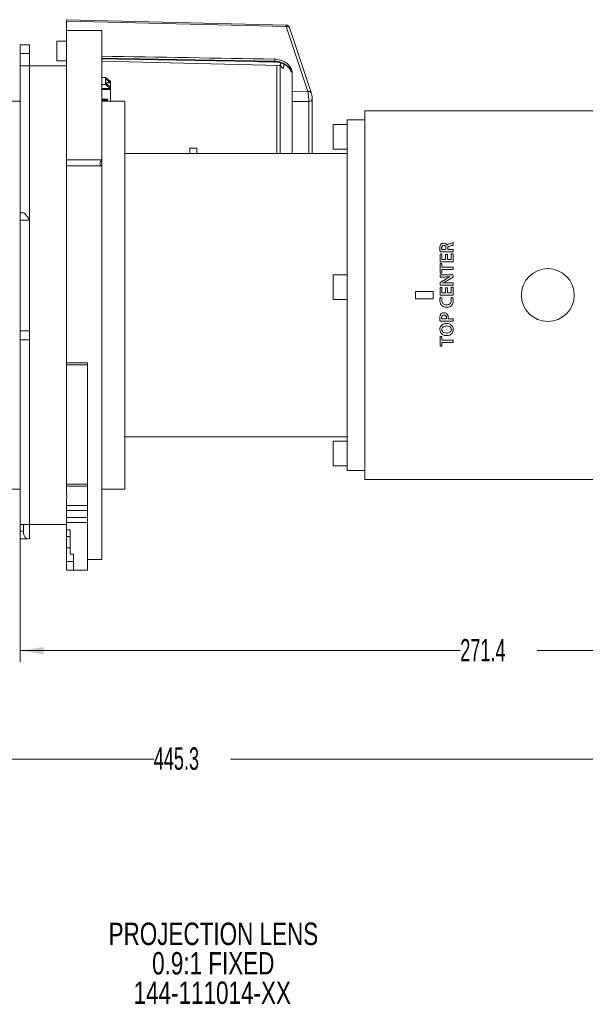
# Model space of a CAD drawing. Header units: millimetres. Extents: x 0 to 1118, y 0 to 864.
# Tile 32 of 78: x 150 to 230, y 650 to 790. Entities that reach past the tile are written whole.
import ezdxf

# ---------------------------------------------------------------- set-up
doc = ezdxf.new("R2010")
doc.units = ezdxf.units.MM
doc.styles.add('SLDTEXTSTYLE0', font='TXT', dxfattribs={"width": 0.75})
doc.styles.add('SLDTEXTSTYLE3', font='TXT', dxfattribs={"width": 0.605})
doc.dimstyles.new('SLDDIMSTYLE1', dxfattribs={"dimtxt": 3.175, "dimasz": 3.302, "dimexe": 0, "dimexo": 0.0625, "dimgap": 0.79375, "dimtad": 0, "dimtih": 1, "dimtoh": 1, "dimdec": 1, "dimlfac": 2, "dimrnd": 1e-09, "dimzin": 12, "dimdsep": 46, "dimtxsty": 'SLDTEXTSTYLE3', "dimsah": 1, "dimcen": 0.09, "dimadec": 0, "dimazin": 3, "dimtfac": 1, "dimtofl": 0, "dimtmove": 0, "dimatfit": 3, "dimfxl": 1, "dimfrac": 2, "dimtolj": 1, "dimtzin": 12, "dimarcsym": 0})

# ---------------------------------------------------------------- blocks, each defined once
blk = doc.blocks.new('_D_1')
at = {"color": 7, "linetype": 'Continuous', "lineweight": 0}
for p, q in [((63.12, 732.19), (63.12, 683.41)), ((285.77, 714.44), (285.77, 683.41)), ((63.12, 685.01), (168.99, 685.01)), ((285.77, 685.01), (179.9, 685.01))]:
    blk.add_line(p, q, dxfattribs=at)
for points in [[(63.12, 685.01), (66.42, 684.5), (66.42, 685.52)], [(285.77, 685.01), (282.47, 685.52), (282.47, 684.5)]]:
    blk.add_solid(points, dxfattribs=at)
at = {"color": 7, "linetype": 'Continuous', "lineweight": 0, "insert": (168.99, 686.67), "char_height": 3.175, "attachment_point": 1, "style": 'SLDTEXTSTYLE3'}
blk.add_mtext('445.3', dxfattribs=at)
blk = doc.blocks.new('_D_2')
at = {"color": 7, "linetype": 'Continuous', "lineweight": 0}
for p, q in [((150.07, 716.69), (150.07, 698.79)), ((285.77, 714.44), (285.77, 698.79)), ((150.07, 700.39), (212.46, 700.39)), ((285.77, 700.39), (223.38, 700.39))]:
    blk.add_line(p, q, dxfattribs=at)
for points in [[(150.07, 700.39), (153.37, 699.88), (153.37, 700.89)], [(285.77, 700.39), (282.47, 700.89), (282.47, 699.88)]]:
    blk.add_solid(points, dxfattribs=at)
at = {"color": 7, "linetype": 'Continuous', "lineweight": 0, "insert": (212.46, 702.04), "char_height": 3.175, "attachment_point": 1, "style": 'SLDTEXTSTYLE3'}
blk.add_mtext('271.4', dxfattribs=at)
blk = doc.blocks.new('SW_NOTE_64')
at = {"color": 0, "linetype": 'Continuous', "lineweight": 0, "char_height": 3.175, "attachment_point": 2, "style": 'SLDTEXTSTYLE0'}
for s, insert in [('PROJECTION LENS', (18.21, 4.09)), ('0.9:1 FIXED', (18.19, -0.08)), ('144-111014-XX', (18.05, -4.26))]:
    blk.add_mtext(s, dxfattribs=dict(at, insert=insert))

msp = doc.modelspace()

# ---------------------------------------------------------------- linework, layer by layer
at = {"color": 7, "linetype": 'Continuous', "lineweight": 15}
for p, q in [((156.6203, 789.6456), (156.6203, 788.2896)), ((187.7638, 789.0829), (156.6204, 789.8425)), ((161.6203, 788.2896), (156.6203, 788.2896)), ((156.6203, 769.971), (156.6203, 788.2896)), ((161.6203, 769.971), (161.6203, 788.2896)), ((151.3703, 786.2835), (150.0703, 786.2835)), ((150.0703, 785.0311), (150.0703, 786.2835)), ((151.3703, 786.2835), (151.3703, 785.0311)), ((156.6203, 786.7775), (155.2642, 786.7775)), ((155.2642, 786.7775), (155.2642, 784.0275)), ((150.0703, 783.2896), (150.0703, 785.0311)), ((151.3703, 783.2896), (151.3703, 785.0311)), ((151.3703, 783.2896), (150.0703, 783.2896)), ((150.0703, 762.4646), (150.0703, 783.2896)), ((156.6203, 783.2896), (151.3703, 783.2896)), ((151.3703, 761.4654), (151.3703, 783.2896)), ((155.2642, 784.0275), (156.6203, 784.0275)), ((161.6203, 783.984), (186.8229, 783.3672)), ((188.0968, 783.0818), (188.1005, 783.078)), ((188.6014, 781.9946), (188.6087, 781.9115)), ((188.6203, 782.2246), (188.6203, 779.6338)), ((161.6203, 781.6589), (162.1453, 781.6589)), ((162.1453, 780.6628), (161.6203, 780.6628)), ((162.1453, 781.6589), (162.1453, 781.4573)), ((162.1453, 781.6589), (162.8453, 781.0952)), ((162.1453, 781.4573), (162.1453, 780.8644)), ((162.1453, 781.4573), (162.8453, 780.8936)), ((162.1453, 780.8936), (162.8453, 780.8936)), ((162.1453, 780.8644), (162.1453, 780.6628)), ((162.8453, 780.3007), (162.1453, 780.8644)), ((162.8378, 780.1052), (162.1453, 780.6628)), ((162.8453, 781.0952), (162.8453, 780.8936)), ((162.8453, 780.8936), (162.8453, 780.3007)), ((161.6203, 780.1052), (162.8378, 780.1052)), ((162.8378, 779.9569), (161.6203, 779.9569)), ((162.8378, 780.1052), (162.8378, 779.9569)), ((162.8378, 779.9569), (162.8453, 779.9509)), ((162.8453, 779.9509), (162.8453, 780.3007)), ((162.8453, 779.9509), (162.8453, 778.2896)), ((191.3235, 779.4428), (191.3148, 779.4986)), ((150.0703, 778.2896), (106.4461, 778.2896)), ((161.6203, 778.5618), (162.4203, 778.5618)), ((161.6203, 778.4136), (162.4203, 778.4136)), ((164.8961, 778.2896), (161.6203, 778.2896)), ((162.4203, 778.5618), (162.4203, 778.4136)), ((162.4203, 778.4136), (162.4203, 778.2896)), ((164.8961, 750.7896), (164.8961, 778.2896)), ((188.6203, 778.2469), (188.6203, 770.8896)), ((191.4717, 770.8896), (191.4717, 778.6475)), ((246.9461, 776.9396), (198.9461, 776.9396)), ((198.9461, 750.7896), (198.9461, 776.9396)), ((196.4461, 774.9987), (194.4461, 774.9987)), ((194.4461, 771.4987), (194.4461, 774.9987)), ((198.9461, 775.6646), (196.4461, 775.6646)), ((196.4461, 775.6646), (196.4461, 725.9146)), ((196.4461, 770.8896), (164.8961, 770.8896)), ((175.1203, 771.6129), (174.1203, 771.6129)), ((174.1203, 770.8896), (174.1203, 771.6129)), ((175.1203, 771.6129), (175.1203, 770.8896)), ((194.4461, 771.4987), (196.4461, 771.4987)), ((156.6203, 769.971), (161.6203, 769.971)), ((156.6203, 769.1049), (156.6203, 769.971)), ((161.6203, 769.971), (161.6203, 769.1049)), ((156.6203, 741.2054), (156.6203, 769.1049)), ((161.6203, 769.1049), (156.6203, 769.1049)), ((161.6203, 713.2896), (161.6203, 769.1049)), ((150.554, 762.4646), (150.0703, 762.4646)), ((150.0703, 761.4039), (150.0703, 762.4646)), ((150.0703, 761.4039), (150.0703, 745.7283)), ((151.3703, 761.4654), (151.3703, 761.4039)), ((151.3703, 761.4039), (151.3703, 745.7283)), ((196.4461, 753.6691), (194.4461, 753.6691)), ((194.4461, 751.9191), (194.4461, 753.6691)), ((194.4461, 750.1691), (194.4461, 751.9191)), ((164.8961, 723.2896), (164.8961, 750.7896)), ((194.4461, 750.1691), (196.4461, 750.1691)), ((198.9461, 724.6396), (198.9461, 750.7896)), ((150.0703, 744.4377), (150.0703, 745.7283)), ((151.3703, 745.7283), (151.3703, 744.4377)), ((150.0703, 744.4377), (151.3703, 744.4377)), ((150.0703, 718.2896), (150.0703, 744.4377)), ((151.3703, 718.2896), (151.3703, 744.4377)), ((159.6203, 741.2054), (156.6203, 741.2054)), ((156.6203, 740.921), (156.6203, 741.2054)), ((156.6203, 740.921), (156.6203, 723.9966)), ((159.6203, 720.0714), (159.6203, 741.2054)), ((164.8961, 730.6896), (196.4461, 730.6896)), ((196.4461, 730.0805), (194.4461, 730.0805)), ((194.4461, 726.5805), (194.4461, 730.0805)), ((194.4461, 726.5805), (196.4461, 726.5805)), ((196.4461, 725.9146), (198.9461, 725.9146)), ((198.9461, 724.6396), (246.9461, 724.6396)), ((106.4461, 723.2896), (150.0703, 723.2896)), ((156.6203, 723.6947), (156.6203, 723.9966)), ((159.6203, 723.9966), (156.6203, 723.9966)), ((159.6203, 723.6947), (156.6203, 723.6947)), ((156.6203, 723.6947), (156.6203, 722.6059)), ((161.6203, 723.2896), (164.8961, 723.2896)), ((156.6203, 721.9367), (156.6203, 720.9714)), ((156.6203, 720.279), (156.6203, 720.9714)), ((156.6203, 720.279), (156.6203, 719.2549)), ((156.6203, 718.5549), (156.6203, 719.2549)), ((159.6203, 720.279), (159.6203, 719.2549)), ((159.6203, 719.2549), (159.6203, 718.5549)), ((150.0703, 718.2896), (151.3703, 718.2896)), ((150.0703, 717.3347), (150.0703, 718.2896)), ((150.5043, 717.3347), (150.5043, 718.2896)), ((151.3703, 718.2896), (156.6203, 718.2896)), ((151.3703, 718.2896), (151.3703, 716.2901)), ((156.6203, 718.5549), (156.6203, 717.5367)), ((156.6203, 717.5367), (157.1203, 717.5367)), ((156.6203, 717.5367), (156.6203, 716.5887)), ((157.1203, 714.0638), (157.1203, 717.5367)), ((159.6203, 718.5549), (159.6203, 711.7896)), ((150.0703, 716.2355), (150.0703, 717.3347)), ((150.0703, 716.2355), (151.1389, 716.2355)), ((156.6203, 714.9622), (156.6203, 716.5887)), ((156.6203, 714.9622), (156.6203, 713.0167)), ((157.6203, 714.0638), (157.1203, 714.0638)), ((157.6203, 711.7896), (157.6203, 714.0638)), ((156.6203, 713.0163), (156.6203, 713.0167)), ((156.6203, 713.0163), (157.6203, 713.0163)), ((156.6203, 713.0163), (156.6203, 711.8068)), ((159.6203, 713.2896), (161.6203, 713.2896)), ((157.6203, 711.8068), (156.6203, 711.8068)), ((157.6203, 711.7896), (159.6203, 711.7896))]:
    msp.add_line(p, q, dxfattribs=at)
at = {"color": 9, "linetype": 'Continuous', "lineweight": 0}
for p, q in [((187.7603, 788.8845), (156.6203, 789.6456)), ((190.8493, 779.6408), (187.7603, 788.8845)), ((151.3703, 785.0311), (150.0703, 785.0311)), ((186.1422, 783.9488), (186.1422, 784.2478)), ((186.4535, 770.8896), (186.4535, 783.3795)), ((186.9277, 783.3578), (186.9277, 770.8896)), ((188.6014, 781.9946), (188.6203, 781.9108)), ((188.6203, 779.6338), (190.8493, 779.6408)), ((190.9805, 770.8896), (190.9805, 778.255)), ((151.3703, 761.4039), (150.0703, 761.4039)), ((211.4449, 757.8878), (211.4445, 758.2296)), ((209.6051, 756.9442), (211.4445, 756.9442)), ((210.433, 757.2715), (209.8348, 757.2715)), ((210.4331, 757.4688), (210.433, 757.2715)), ((210.5677, 757.8338), (210.5593, 757.8338)), ((210.6801, 757.2715), (210.6801, 757.4391)), ((211.4445, 757.2715), (210.6801, 757.2715)), ((211.4445, 756.6278), (211.1681, 756.6278)), ((211.1681, 756.6278), (211.1681, 755.8482)), ((211.4445, 756.9442), (211.4445, 757.2715)), ((211.4445, 755.521), (211.4445, 756.6278)), ((209.8688, 756.5866), (209.5924, 756.5866)), ((209.5924, 756.5866), (209.5924, 755.521)), ((209.5924, 755.521), (211.4445, 755.521)), ((209.8688, 755.2879), (209.5924, 755.2879)), ((209.5924, 755.2879), (209.5924, 753.9012)), ((209.8688, 755.8482), (209.8688, 756.5866)), ((210.3558, 755.8482), (209.8688, 755.8482)), ((209.8688, 754.7554), (209.8688, 755.2879)), ((210.3558, 756.5454), (210.3558, 755.8482)), ((210.6303, 756.5454), (210.3558, 756.5454)), ((210.6303, 755.8482), (210.6303, 756.5454)), ((211.1681, 755.8482), (210.6303, 755.8482)), ((209.5924, 753.9012), (209.8688, 753.9012)), ((211.4445, 754.7554), (209.8688, 754.7554)), ((209.8688, 753.9012), (209.8688, 754.4282)), ((209.8688, 754.4282), (211.4445, 754.4282)), ((211.4445, 754.4282), (211.4445, 754.7554)), ((210.3914, 753.0701), (209.5924, 752.593)), ((209.5924, 752.593), (209.5924, 752.2171)), ((211.4445, 753.6626), (209.5948, 753.6626)), ((209.5948, 753.6626), (209.5948, 753.3608)), ((209.5948, 753.3608), (210.2404, 753.3608)), ((209.9962, 752.5031), (209.9935, 752.5109)), ((210.6328, 752.8426), (211.4445, 753.3251)), ((211.4445, 752.5189), (210.7822, 752.5189)), ((211.0156, 753.3902), (211.0156, 753.3846)), ((211.4445, 753.3251), (211.4445, 753.6626)), ((211.4445, 752.2171), (211.4445, 752.5189)), ((206.0961, 751.2896), (208.5961, 751.2896)), ((206.0961, 750.2896), (206.0961, 751.2896)), ((208.5961, 751.2896), (208.5961, 750.2896)), ((209.5924, 752.2171), (211.4445, 752.2171)), ((209.8688, 751.8595), (209.5924, 751.8595)), ((209.5924, 751.8595), (209.5924, 750.7939)), ((209.8688, 751.1211), (209.8688, 751.8595)), ((210.3558, 751.1211), (209.8688, 751.1211)), ((210.3558, 751.8183), (210.3558, 751.1211)), ((210.6303, 751.8183), (210.3558, 751.8183)), ((210.6303, 751.1211), (210.6303, 751.8183)), ((211.1681, 751.1211), (210.6303, 751.1211)), ((211.4445, 751.9007), (211.1681, 751.9007)), ((211.1681, 751.9007), (211.1681, 751.1211)), ((211.4445, 750.7939), (211.4445, 751.9007)), ((208.5961, 750.2896), (206.0961, 750.2896)), ((209.5924, 750.7939), (211.4445, 750.7939)), ((209.9148, 750.4286), (209.6483, 750.5026)), ((211.3889, 750.4862), (211.1248, 750.4312)), ((209.6047, 747.0834), (211.4445, 747.0834)), ((210.493, 747.4106), (209.8352, 747.4106)), ((211.4445, 747.4106), (210.7478, 747.4106)), ((211.4445, 747.0834), (211.4445, 747.4106)), ((150.0703, 745.7283), (151.3703, 745.7283)), ((209.5694, 745.9227), (209.5693, 745.9223)), ((209.8414, 745.9143), (209.841, 745.9141)), ((209.8688, 744.9188), (209.5924, 744.9188)), ((209.5924, 744.9188), (209.5924, 743.5321)), ((209.8688, 744.3863), (209.8688, 744.9188)), ((211.4445, 744.3863), (209.8688, 744.3863)), ((211.4445, 744.0591), (211.4445, 744.3863)), ((209.5924, 743.5321), (209.8688, 743.5321)), ((209.8688, 743.5321), (209.8688, 744.0591)), ((209.8688, 744.0591), (211.4445, 744.0591)), ((159.6203, 740.921), (156.6203, 740.921)), ((156.6203, 720.9714), (159.6203, 720.9714)), ((159.6203, 720.279), (156.6203, 720.279)), ((156.6203, 719.2549), (159.6203, 719.2549)), ((159.6203, 718.5549), (156.6203, 718.5549)), ((150.0703, 717.3347), (150.5043, 717.3347)), ((156.6203, 716.5887), (157.1203, 716.5887)), ((157.1203, 714.9622), (156.6203, 714.9622)), ((156.6203, 713.0167), (157.6203, 713.0167))]:
    msp.add_line(p, q, dxfattribs=at)
at = {"color": 9, "linetype": 'Continuous', "lineweight": 0, "flags": 128}
for points in [[(188.2258, 788.7423), (188.2257, 788.7426), (188.199, 788.7925), (188.1554, 788.8345), (188.0966, 788.867), (188.0248, 788.8889), (187.9427, 788.8993), (187.8534, 788.8978), (187.7603, 788.8845)], [(161.6203, 784.3744), (177.6164, 784.0972), (186.1422, 783.9488)], [(186.3294, 783.827), (184.367, 783.8743), (183.868, 783.8863)], [(191.3148, 779.4986), (191.3147, 779.4987), (191.288, 779.5486), (191.2445, 779.5907), (191.1857, 779.6233), (191.1139, 779.6452), (191.0318, 779.6556), (190.9424, 779.6541), (190.8493, 779.6408)], [(190.9805, 778.255), (189.6209, 778.2504), (188.6203, 778.2469)]]:
    msp.add_lwpolyline(points, dxfattribs=at)
at = {"color": 7, "linetype": 'Continuous', "lineweight": 15, "flags": 128}
for points in [[(191.3148, 779.4986), (189.6571, 784.4593), (188.2258, 788.7423)], [(161.6203, 784.2751), (163.8802, 784.2358), (186.1377, 783.8467)]]:
    msp.add_lwpolyline(points, dxfattribs=at)
at = {"color": 7, "linetype": 'Continuous', "lineweight": 15}
msp.add_circle((224.8818, 750.8008), 3.75, dxfattribs=at)
at = {"color": 9, "linetype": 'Continuous', "lineweight": 0}
for centre, radius, start, end in [((177.3647, 789.1685), 10.3995, 358.434916, 359.532656), ((184.9614, 783.9483), 1.1807, 355.063046, 0.026712), ((188.2, 783.1696), 0.1354, 174.834467, 220.39261), ((191.03, 778.6968), 0.4445, 263.603433, 353.632132)]:
    msp.add_arc(centre, radius, start, end, dxfattribs=at)
at = {"color": 7, "linetype": 'Continuous', "lineweight": 15}
msp.add_arc((187.7516, 788.5838), 0.5, 18.478439, 88.595264, dxfattribs=at)
for centre, major_axis, ratio, start_param, end_param in [((-1385.8275, 767.4464), (3173.8938, -33.321), 0.01207666, 1.05276473, 1.06163594), ((161.9953, 769.7255), (0.5413, 0.5413), 0.57735027, 1.69069866, 3.5452891), ((151.3703, 760.9646), (-0.8374, 1.4949), 0.14769566, 4.97018011, 6.20063724), ((151.3703, 717.7355), (0.328, 1.4896), 0.53807051, 1.95926212, 3.53005845)]:
    msp.add_ellipse(centre, major_axis=major_axis, ratio=ratio, start_param=start_param, end_param=end_param, dxfattribs=at)
for points, knots in [([(156.6203, 789.6456), (156.6203, 789.6868), (156.6203, 789.7693), (156.6203, 789.836), (156.6203, 789.8384), (156.6203, 789.8393)], [0, 0, 0, 0, 0.36599346, 0.73198966, 1, 1, 1, 1]), ([(186.1389, 783.8423), (186.1552, 783.8434), (186.3782, 783.8588), (186.8108, 783.7773), (187.3816, 783.5912), (187.8217, 783.3421), (188.0157, 783.1443), (188.0879, 783.0706)], [0, 0, 0, 0, 0.02162277, 0.29526991, 0.56665296, 0.83868639, 1, 1, 1, 1]), ([(186.1422, 784.2478), (186.423, 784.2208), (186.9846, 784.1669), (187.73, 783.8095), (188.2899, 783.2929), (188.5802, 782.7317), (188.6091, 782.3661), (188.6203, 782.2246)], [0, 0, 0, 0, 0.21591528, 0.43183149, 0.64772413, 0.8635863, 1, 1, 1, 1]), ([(186.8225, 783.3562), (186.8645, 783.3566), (186.9592, 783.3574), (187.0454, 783.2999), (187.0733, 783.2719), (187.0688, 783.2776), (187.0678, 783.2789)], [0, 0, 0, 0, 0.26951793, 0.60842933, 0.91240848, 1, 1, 1, 1]), ([(188.1004, 783.0773), (188.1025, 783.0754), (188.2235, 782.969), (188.3933, 782.7332), (188.474, 782.5066), (188.5067, 782.4149)], [0, 0, 0, 0, 0.01070755, 0.59966012, 1, 1, 1, 1]), ([(188.6203, 779.6338), (188.6203, 779.5373), (188.6203, 779.3444), (188.6203, 779.0013), (188.6203, 778.668), (188.6203, 778.4099), (188.6203, 778.2912), (188.6203, 778.2469)], [0, 0, 0, 0, 0.21772737, 0.43545633, 0.65315017, 0.87083022, 1, 1, 1, 1]), ([(191.4698, 778.6496), (191.4683, 778.7085), (191.4649, 778.8381), (191.425, 779.0781), (191.3728, 779.3175), (191.3307, 779.4409), (191.3137, 779.4908)], [0, 0, 0, 0, 0.234487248, 0.515452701, 0.803798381, 1, 1, 1, 1]), ([(156.6203, 722.6059), (156.6631, 722.4644), (156.7317, 722.2371), (156.6509, 722.019), (156.6203, 721.9367)], [0, 0, 0, 0, 0.62244892, 1, 1, 1, 1])]:
    msp.add_open_spline(points, degree=3, knots=knots, dxfattribs=at)
at = {"color": 9, "linetype": 'Continuous', "lineweight": 0}
for points, knots in [([(186.1422, 783.9488), (186.3187, 783.9361), (186.7747, 783.9034), (187.4774, 783.6663), (187.8701, 783.3425), (188.0651, 783.1818)], [0, 0, 0, 0, 0.24141095, 0.6234205, 1, 1, 1, 1]), ([(186.8215, 783.3815), (186.8578, 783.3867), (186.9357, 783.3979), (186.9844, 783.583), (186.9881, 783.7539), (186.9894, 783.8111)], [0, 0, 0, 0, 0.36700381, 0.78829374, 1, 1, 1, 1]), ([(187.4636, 783.5509), (187.462, 783.4741), (187.4571, 783.2449), (187.4006, 782.9936), (187.2772, 782.9266), (187.1409, 783.0433), (187.0499, 783.2463), (187.021, 783.3107)], [0, 0, 0, 0, 0.12280048, 0.36645048, 0.62020305, 0.87938584, 1, 1, 1, 1]), ([(188.0651, 783.1818), (188.2328, 782.9906), (188.4471, 782.7463), (188.496, 782.4741), (188.5067, 782.4149)], [0, 0, 0, 0, 0.78228738, 1, 1, 1, 1]), ([(190.9805, 778.255), (190.9805, 778.2913), (190.9808, 778.4021), (190.9689, 778.6492), (190.9397, 778.989), (190.8981, 779.3429), (190.8655, 779.5416), (190.8493, 779.6408)], [0, 0, 0, 0, 0.10673606, 0.32598867, 0.5501594, 0.77558519, 1, 1, 1, 1]), ([(210.0876, 758.161), (210.0526, 758.1592), (209.961, 758.1544), (209.8223, 758.111), (209.7472, 758.0389), (209.7127, 758.0057)], [0, 0, 0, 0, 0.25007451, 0.65525124, 1, 1, 1, 1]), ([(210.5593, 757.8338), (210.529, 757.8931), (210.4749, 757.9991), (210.3365, 758.1089), (210.2034, 758.1538), (210.1187, 758.159), (210.0876, 758.161)], [0, 0, 0, 0, 0.32996327, 0.5888812, 0.84869318, 1, 1, 1, 1]), ([(210.9259, 758.0859), (210.8892, 758.0755), (210.7988, 758.05), (210.6772, 757.9869), (210.5982, 757.902), (210.5747, 757.8494), (210.5677, 757.8338)], [0, 0, 0, 0, 0.24907142, 0.61365456, 0.88503854, 1, 1, 1, 1]), ([(211.4445, 758.2296), (211.4025, 758.2136), (211.2977, 758.1736), (211.1219, 758.1342), (210.9912, 758.102), (210.9259, 758.0859)], [0, 0, 0, 0, 0.25073482, 0.62526514, 1, 1, 1, 1]), ([(209.7127, 758.0057), (209.6709, 757.9365), (209.5987, 757.817), (209.5714, 757.6201), (209.5687, 757.5035), (209.5674, 757.4446)], [0, 0, 0, 0, 0.4047649, 0.69951332, 1, 1, 1, 1]), ([(209.5674, 757.4446), (209.5691, 757.3613), (209.5716, 757.2361), (209.5862, 757.0691), (209.5988, 756.9859), (209.6051, 756.9442)], [0, 0, 0, 0, 0.49868869, 0.74908983, 1, 1, 1, 1]), ([(209.8183, 757.4772), (209.8213, 757.5321), (209.826, 757.6181), (209.8771, 757.7253), (209.9415, 757.7908), (210.028, 757.8275), (210.0884, 757.8316), (210.1213, 757.8338)], [0, 0, 0, 0, 0.31205079, 0.4884391, 0.66645058, 0.81818426, 1, 1, 1, 1]), ([(209.8348, 757.2715), (209.8294, 757.3053), (209.8213, 757.3563), (209.8193, 757.4252), (209.8187, 757.4598), (209.8183, 757.4772)], [0, 0, 0, 0, 0.4962162, 0.74802854, 1, 1, 1, 1]), ([(210.1213, 757.8338), (210.1654, 757.8293), (210.24, 757.8217), (210.3279, 757.7632), (210.3913, 757.6831), (210.4274, 757.5807), (210.4313, 757.5039), (210.4331, 757.4688)], [0, 0, 0, 0, 0.237697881, 0.402365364, 0.566367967, 0.80214584, 1, 1, 1, 1]), ([(210.6801, 757.4391), (210.6846, 757.4916), (210.6916, 757.572), (210.7546, 757.6627), (210.8543, 757.73), (210.944, 757.7514), (211.0061, 757.7662)], [0, 0, 0, 0, 0.30890358, 0.4721136, 0.63479022, 1, 1, 1, 1]), ([(211.0061, 757.7662), (211.08, 757.7833), (211.1909, 757.8089), (211.3381, 757.8474), (211.4092, 757.8743), (211.4449, 757.8878)], [0, 0, 0, 0, 0.49882805, 0.74885382, 1, 1, 1, 1]), ([(209.9935, 752.5109), (210.0482, 752.5356), (210.1577, 752.585), (210.3715, 752.6947), (210.5283, 752.7834), (210.6328, 752.8426)], [0, 0, 0, 0, 0.24995747, 0.49995814, 1, 1, 1, 1]), ([(210.7822, 752.5189), (210.7167, 752.519), (210.5856, 752.519), (210.3236, 752.5166), (210.1272, 752.5085), (209.9962, 752.5031)], [0, 0, 0, 0, 0.25003927, 0.50008143, 1, 1, 1, 1]), ([(210.2404, 753.3608), (210.305, 753.361), (210.4344, 753.3615), (210.6931, 753.3676), (210.8866, 753.3812), (211.0156, 753.3902)], [0, 0, 0, 0, 0.25005945, 0.50012629, 1, 1, 1, 1]), ([(211.0156, 753.3846), (210.962, 753.3618), (210.8547, 753.3163), (210.6975, 753.2395), (210.5428, 753.1577), (210.4419, 753.0993), (210.3914, 753.0701)], [0, 0, 0, 0, 0.24987913, 0.49981079, 0.74978003, 1, 1, 1, 1]), ([(209.6483, 750.5026), (209.6328, 750.4628), (209.602, 750.3833), (209.5734, 750.2317), (209.5697, 750.1209), (209.5674, 750.0525)], [0, 0, 0, 0, 0.277918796, 0.554511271, 1, 1, 1, 1]), ([(209.5674, 750.0525), (209.5821, 749.9005), (209.6067, 749.647), (209.8041, 749.3451), (210.0411, 749.1632), (210.3006, 749.0804), (210.4675, 749.0703), (210.5419, 749.0657)], [0, 0, 0, 0, 0.29018201, 0.48370597, 0.67778233, 0.85647954, 1, 1, 1, 1]), ([(209.8438, 750.0664), (209.8445, 750.0974), (209.8461, 750.1594), (209.8626, 750.2826), (209.894, 750.3703), (209.9148, 750.4286)], [0, 0, 0, 0, 0.25050721, 0.50128149, 1, 1, 1, 1]), ([(210.5256, 749.4184), (210.4224, 749.4266), (210.2552, 749.4399), (210.0503, 749.555), (209.9264, 749.7033), (209.8541, 749.8807), (209.8472, 750.0053), (209.8438, 750.0664)], [0, 0, 0, 0, 0.28933756, 0.46856399, 0.64827349, 0.82755335, 1, 1, 1, 1]), ([(211.1935, 750.0637), (211.1862, 749.9734), (211.1739, 749.8206), (211.0657, 749.6298), (210.9205, 749.5068), (210.7341, 749.4309), (210.5982, 749.4227), (210.5256, 749.4184)], [0, 0, 0, 0, 0.25634989, 0.43411108, 0.61213223, 0.79276834, 1, 1, 1, 1]), ([(210.5419, 749.0657), (210.6805, 749.0777), (210.9106, 749.0975), (211.1885, 749.2689), (211.3599, 749.4808), (211.4541, 749.7382), (211.4645, 749.9173), (211.4699, 750.0089)], [0, 0, 0, 0, 0.27583302, 0.45783219, 0.64004009, 0.81589818, 1, 1, 1, 1]), ([(211.1248, 750.4312), (211.1363, 750.4018), (211.1593, 750.3431), (211.1862, 750.2201), (211.1906, 750.1261), (211.1935, 750.0637)], [0, 0, 0, 0, 0.25120664, 0.50227291, 1, 1, 1, 1]), ([(211.4699, 750.0089), (211.469, 750.0496), (211.4672, 750.131), (211.4523, 750.2931), (211.4142, 750.4091), (211.3889, 750.4862)], [0, 0, 0, 0, 0.251007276, 0.502187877, 1, 1, 1, 1]), ([(210.1352, 748.3001), (210.0959, 748.2981), (209.9923, 748.2928), (209.8376, 748.2426), (209.7523, 748.1613), (209.7139, 748.1246)], [0, 0, 0, 0, 0.252095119, 0.663035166, 1, 1, 1, 1]), ([(210.5705, 748.1461), (210.5231, 748.1834), (210.4283, 748.2581), (210.2706, 748.2951), (210.1731, 748.2987), (210.1352, 748.3001)], [0, 0, 0, 0, 0.37974755, 0.75890843, 1, 1, 1, 1]), ([(209.7139, 748.1246), (209.6732, 748.0576), (209.6036, 747.9432), (209.5728, 747.7552), (209.5692, 747.645), (209.5674, 747.5893)], [0, 0, 0, 0, 0.41200389, 0.70275217, 1, 1, 1, 1]), ([(209.5674, 747.5893), (209.5688, 747.5048), (209.571, 747.378), (209.5842, 747.2091), (209.5979, 747.1254), (209.6047, 747.0834)], [0, 0, 0, 0, 0.49857392, 0.74882161, 1, 1, 1, 1]), ([(209.8183, 747.6028), (209.8227, 747.6638), (209.8294, 747.7577), (209.8919, 747.8702), (209.9666, 747.9342), (210.0571, 747.9676), (210.1188, 747.9711), (210.1499, 747.9729)], [0, 0, 0, 0, 0.32245683, 0.49694124, 0.67235919, 0.8350567, 1, 1, 1, 1]), ([(209.8352, 747.4106), (209.8299, 747.4422), (209.8218, 747.4898), (209.8197, 747.5542), (209.8188, 747.5866), (209.8183, 747.6028)], [0, 0, 0, 0, 0.49676609, 0.74832775, 1, 1, 1, 1]), ([(210.1499, 747.9729), (210.2008, 747.9687), (210.2851, 747.9617), (210.3879, 747.9004), (210.4584, 747.8148), (210.5009, 747.7012), (210.5052, 747.6155), (210.5073, 747.573)], [0, 0, 0, 0, 0.24812203, 0.41170227, 0.57518894, 0.78941303, 1, 1, 1, 1]), ([(210.5073, 747.573), (210.5072, 747.5459), (210.5071, 747.5052), (210.5018, 747.4509), (210.4959, 747.4241), (210.493, 747.4106)], [0, 0, 0, 0, 0.4970065, 0.74763387, 1, 1, 1, 1]), ([(210.7587, 747.573), (210.7571, 747.6245), (210.7539, 747.7274), (210.7166, 747.9077), (210.6534, 748.0534), (210.5848, 748.13), (210.5705, 748.1461)], [0, 0, 0, 0, 0.25041953, 0.50127501, 0.89576412, 1, 1, 1, 1]), ([(210.7478, 747.4106), (210.7514, 747.4375), (210.7567, 747.4778), (210.7586, 747.5321), (210.7587, 747.5594), (210.7587, 747.573)], [0, 0, 0, 0, 0.49826458, 0.74897074, 1, 1, 1, 1]), ([(209.5693, 745.9223), (209.583, 745.7966), (209.6065, 745.5814), (209.7841, 745.3258), (210.0046, 745.1594), (210.2644, 745.0668), (210.446, 745.0556), (210.5323, 745.0502)], [0, 0, 0, 0, 0.25948866, 0.44416556, 0.62840122, 0.82329439, 1, 1, 1, 1]), ([(210.4998, 746.7753), (210.3475, 746.7603), (210.1021, 746.7362), (209.8139, 746.5506), (209.6491, 746.3362), (209.5809, 746.114), (209.5727, 745.9778), (209.5694, 745.9227)], [0, 0, 0, 0, 0.317407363, 0.511776, 0.707255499, 0.881512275, 1, 1, 1, 1]), ([(209.841, 745.9141), (209.8503, 745.9846), (209.866, 746.104), (209.9761, 746.2523), (210.1435, 746.3586), (210.3329, 746.4162), (210.4666, 746.421), (210.5133, 746.4226)], [0, 0, 0, 0, 0.22609659, 0.38251923, 0.57513438, 0.85162742, 1, 1, 1, 1]), ([(210.5268, 745.4029), (210.3993, 745.4139), (210.2121, 745.4301), (210.0074, 745.5485), (209.9024, 745.6637), (209.851, 745.7901), (209.8444, 745.8759), (209.8414, 745.9143)], [0, 0, 0, 0, 0.393029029, 0.576939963, 0.727270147, 0.877824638, 1, 1, 1, 1]), ([(211.4679, 745.8953), (211.4543, 746.0272), (211.4315, 746.2487), (211.2501, 746.5108), (211.0139, 746.6864), (210.7484, 746.7631), (210.5685, 746.7719), (210.4998, 746.7753)], [0, 0, 0, 0, 0.26898807, 0.45171044, 0.63438468, 0.86035091, 1, 1, 1, 1]), ([(210.5133, 746.4226), (210.6328, 746.4133), (210.8128, 746.3992), (211.0153, 746.2885), (211.1273, 746.1753), (211.1852, 746.0454), (211.1925, 745.9556), (211.1959, 745.9143)], [0, 0, 0, 0, 0.37110837, 0.55902023, 0.71339551, 0.8680827, 1, 1, 1, 1]), ([(211.1959, 745.9143), (211.1872, 745.8437), (211.1724, 745.7237), (211.0609, 745.5732), (210.8944, 745.4637), (210.7039, 745.4098), (210.573, 745.4047), (210.5268, 745.4029)], [0, 0, 0, 0, 0.22592682, 0.3834594, 0.5847308, 0.85311055, 1, 1, 1, 1]), ([(210.5323, 745.0502), (210.6829, 745.0644), (210.9281, 745.0875), (211.2175, 745.2708), (211.3862, 745.4842), (211.4569, 745.7055), (211.4648, 745.8412), (211.4679, 745.8953)], [0, 0, 0, 0, 0.313634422, 0.510637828, 0.708487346, 0.883838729, 1, 1, 1, 1])]:
    msp.add_open_spline(points, degree=3, knots=knots, dxfattribs=at)

# ---------------------------------------------------------------- block references
at = {"color": 7, "linetype": 'Continuous', "lineweight": 0}
msp.add_blockref('SW_NOTE_64', (159.2436, 657.7326), dxfattribs=at)

# ---------------------------------------------------------------- dimensions: what is measured, and where the dimension line sits
for base, p2, picture, middle in [((63.1211, 685.0093), (63.1211, 733.7896), '_D_1', (174.4463, 685.0093)), ((150.0703, 700.3858), (150.0703, 718.2896), '_D_2', (217.921, 700.3858))]:
    dim = msp.add_linear_dim(base=base, p1=(285.7716, 716.0396), p2=p2, dimstyle='SLDDIMSTYLE1', dxfattribs=at)
    dim.commit()
    dim.dimension.update_dxf_attribs({"geometry": picture, "text_midpoint": middle, "dimtype": 160})

doc.saveas('drawing.dxf')
